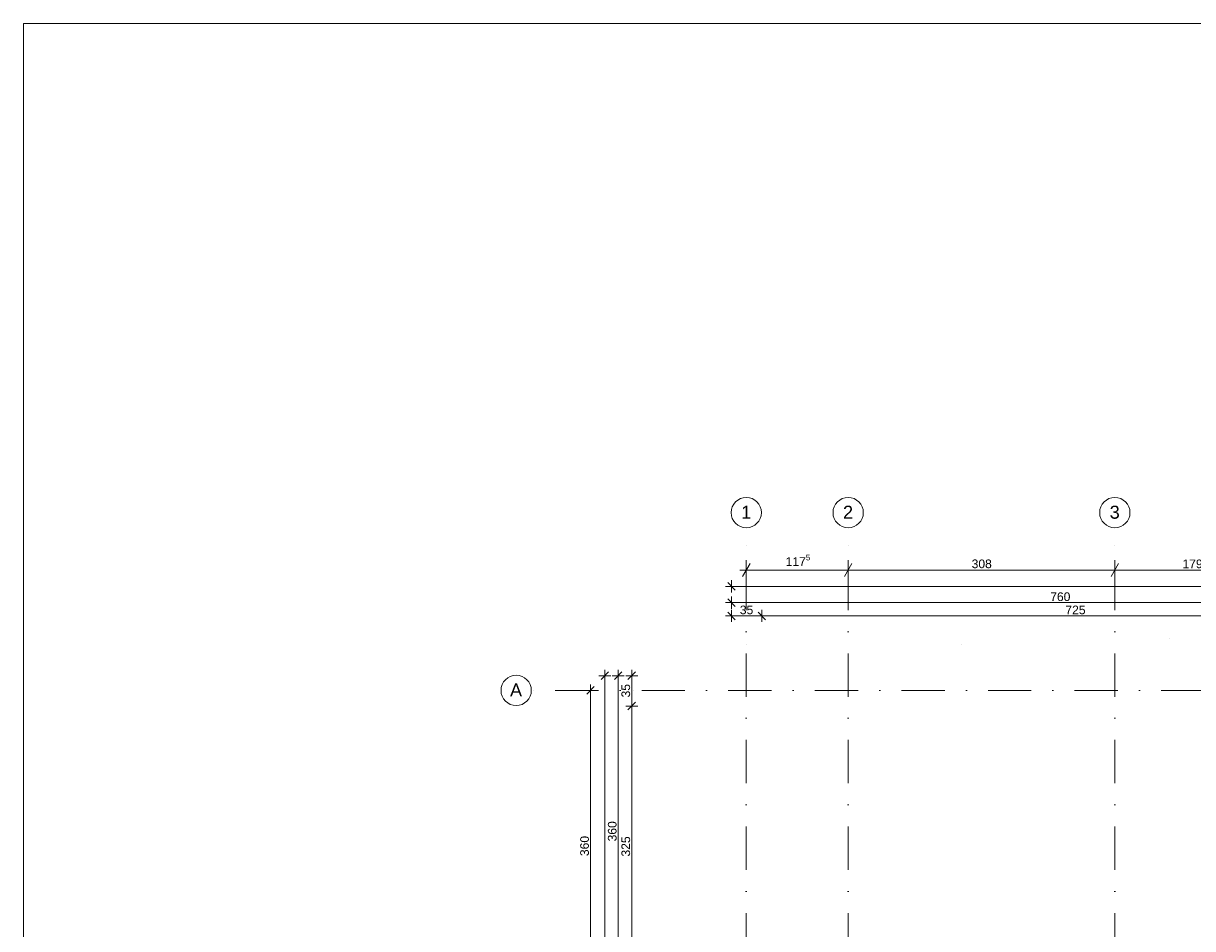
# Model space of a CAD drawing. Header units: millimetres. Extents: x 2015591 to 2056676, y -1574705 to -1544755.
# Tile 8 of 11: x 2015591 to 2029095, y -1555212 to -1544755. Entities that reach past the tile are written whole.
import ezdxf

# ---------------------------------------------------------------- set-up
doc = ezdxf.new("R2010")
doc.units = ezdxf.units.MM
doc.header["$MEASUREMENT"] = 0
doc.linetypes.add('OSIE', pattern=[1000, 500, -250, 0, -250])
for name, color, linetype, lineweight in [('a___wymiary_Nr_pióra__46', 7, 'Continuous', 5), ('Defpoints_Nr_pióra__46', 7, 'Continuous', 5), ('Wymiarowanie_Nr_pióra__1', 7, 'Continuous', 0)]:
    doc.layers.add(name, color=color, linetype=linetype, lineweight=lineweight)
doc.layers.add('Linie PT_Nr_pióra__3', color=7, linetype='Continuous', lineweight=18, true_color=0x008200)
doc.layers.add('OSIE_Nr_pióra__2', color=7, linetype='Continuous', lineweight=15, true_color=0x0322fc)
doc.layers.add('Wymiarowanie', color=7, linetype='Continuous')
doc.styles.add('GENERATED_STYLE_1', font='txt')
doc.dimstyles.new('GENERATED_STYLE__1', dxfattribs={"dimtxt": 100, "dimasz": 114, "dimexe": 0.18, "dimexo": 0, "dimgap": 0.09, "dimtad": 1, "dimtih": 1, "dimtoh": 1, "dimdec": 0, "dimlfac": 0.1, "dimzin": 0, "dimdsep": 46, "dimtxsty": 'GENERATED_STYLE_1', "dimblk": 'ARROWHEAD_2', "dimblk1": 'ARROWHEAD_2', "dimblk2": 'ARROWHEAD_2', "dimcen": 0.09, "dimclrd": 7, "dimclre": 7, "dimclrt": 7, "dimadec": 4, "dimazin": 0, "dimtfac": 1, "dimtdec": 4, "dimtmove": 0, "dimatfit": 3, "dimfxl": 0, "dimtolj": 1, "dimtzin": 0, "dimarcsym": 0})

# ---------------------------------------------------------------- blocks, each defined once
blk = doc.blocks.new('*D13', base_point=(1682720, -1237567))
at = {"layer": 'Wymiarowanie_Nr_pióra__1', "linetype": 'Continuous'}
for p, q in [((2023940, -1551183), (2023940, -1550958)), ((2025117, -1551183), (2025117, -1550958)), ((2023867, -1551070), (2023940, -1551070)), ((2023984, -1550995), (2023897, -1551145)), ((2023940, -1551070), (2025117, -1551070)), ((2025160, -1550995), (2025074, -1551145))]:
    blk.add_line(p, q, dxfattribs=at)
at = {"layer": 'Wymiarowanie_Nr_pióra__1', "insert": (2024395, -1551051), "char_height": 100, "attachment_point": 7, "style": 'GENERATED_STYLE_1'}
blk.add_mtext('\\A1;{\\fArial|b0|i0|c238|p38;117\\fArial|b0|i0|c238|p38;\\A1{\\H.66x;\\S5^  ;}}', dxfattribs=at)
blk = doc.blocks.new('ARROWHEAD_2')
at = {"color": 0, "linetype": 'Continuous', "lineweight": 0}
for p, q in [((0, 0), (-1, 0)), ((-0.38, -0.66), (0.38, 0.66))]:
    blk.add_line(p, q, dxfattribs=at)
blk = doc.blocks.new('*D14', base_point=(1682720, -1237567))
at = {"layer": 'Wymiarowanie_Nr_pióra__1', "linetype": 'Continuous'}
for p, q in [((2025117, -1551183), (2025117, -1550958)), ((2028197, -1551183), (2028197, -1550958)), ((2025160, -1550995), (2025074, -1551145)), ((2025117, -1551070), (2028197, -1551070)), ((2028240, -1550995), (2028154, -1551145))]:
    blk.add_line(p, q, dxfattribs=at)
at = {"layer": 'Wymiarowanie_Nr_pióra__1', "insert": (2026543, -1551050), "char_height": 100, "attachment_point": 7, "style": 'GENERATED_STYLE_1'}
blk.add_mtext('\\A1;{\\fArial|b0|i0|c238|p38;308}', dxfattribs=at)
blk = doc.blocks.new('*D15', base_point=(1682720, -1237567))
at = {"layer": 'Wymiarowanie_Nr_pióra__1', "linetype": 'Continuous'}
for p, q in [((2028197, -1551183), (2028197, -1550958)), ((2029987, -1551183), (2029987, -1550958)), ((2028240, -1550995), (2028154, -1551145)), ((2028197, -1551070), (2029987, -1551070)), ((2030030, -1550995), (2029943, -1551145))]:
    blk.add_line(p, q, dxfattribs=at)
at = {"layer": 'Wymiarowanie_Nr_pióra__1', "insert": (2028978, -1551050), "char_height": 100, "attachment_point": 7, "style": 'GENERATED_STYLE_1'}
blk.add_mtext('\\A1;{\\fArial|b0|i0|c238|p38;179}', dxfattribs=at)

msp = doc.modelspace()

# ---------------------------------------------------------------- linework, layer by layer
at = {"layer": 'a___wymiary_Nr_pióra__46', "linetype": 'Continuous'}
for p, q in [((2023769.9, -1551188.9), (2023769.9, -1551328.3)), ((2023700.2, -1551258.6), (2023839.6, -1551258.6)), ((2023819.9, -1551258.6), (2041433.6, -1551258.6)), ((2023700.2, -1551447.1), (2023839.6, -1551447.1)), ((2023769.9, -1551377.4), (2023769.9, -1551516.8)), ((2023819.9, -1551447.1), (2031319.9, -1551447.1)), ((2023700.2, -1551600.3), (2023839.6, -1551600.3)), ((2023769.9, -1551530.6), (2023769.9, -1551669.9)), ((2024069.9, -1551600.3), (2023819.9, -1551600.3)), ((2024050.2, -1551600.3), (2024189.6, -1551600.3)), ((2024189.6, -1551600.3), (2024050.2, -1551600.3)), ((2024119.9, -1551530.6), (2024119.9, -1551669.9)), ((2024119.9, -1551669.9), (2024119.9, -1551530.6)), ((2031319.9, -1551600.3), (2024169.9, -1551600.3)), ((2022375.9, -1552290.9), (2022236.5, -1552290.9)), ((2022306.2, -1552221.3), (2022306.2, -1552360.6)), ((2022530.5, -1552290.9), (2022391.1, -1552290.9)), ((2022460.8, -1552221.3), (2022460.8, -1552360.6)), ((2022686.9, -1552290.9), (2022547.5, -1552290.9)), ((2022617.2, -1552221.3), (2022617.2, -1552360.6)), ((2022141.2, -1552391.3), (2022141.2, -1552530.6)), ((2022306.2, -1567260.9), (2022306.2, -1552340.9)), ((2022460.8, -1552340.9), (2022460.8, -1555840.9)), ((2022617.2, -1552590.9), (2022617.2, -1552340.9)), ((2022210.9, -1552460.9), (2022071.5, -1552460.9)), ((2022141.2, -1552510.9), (2022141.2, -1556010.9)), ((2022617.2, -1552571.3), (2022617.2, -1552710.6)), ((2022617.2, -1552710.6), (2022617.2, -1552571.3)), ((2022686.9, -1552640.9), (2022547.5, -1552640.9)), ((2022547.5, -1552640.9), (2022686.9, -1552640.9)), ((2022617.2, -1555840.9), (2022617.2, -1552690.9))]:
    msp.add_line(p, q, dxfattribs=at)
at = {"layer": 'a___wymiary_Nr_pióra__46', "linetype": 'Continuous', "flags": 128}
for points in [[(2023726.1, -1551214.8), (2023813.7, -1551302.4)], [(2023726.1, -1551403.3), (2023813.7, -1551490.9)], [(2023726.1, -1551556.5), (2023813.7, -1551644)], [(2024076.1, -1551556.5), (2024163.7, -1551644)], [(2024163.7, -1551644), (2024076.1, -1551556.5)], [(2022350, -1552247.1), (2022262.4, -1552334.7)], [(2022504.6, -1552247.1), (2022417, -1552334.7)], [(2022661, -1552247.1), (2022573.4, -1552334.7)], [(2022185, -1552417.1), (2022097.4, -1552504.7)], [(2022661, -1552597.1), (2022573.4, -1552684.7)], [(2022573.4, -1552684.7), (2022661, -1552597.1)]]:
    msp.add_lwpolyline(points, dxfattribs=at)
at = {"layer": 'Defpoints_Nr_pióra__46', "linetype": 'Continuous'}
for p, q in [((2023769.9, -1551600.3), (2023769.4, -1551600.3)), ((2024119.9, -1551600.3), (2024119.4, -1551600.3)), ((2028827.2, -1551860.9), (2028826.7, -1551860.9)), ((2028827.2, -1551860.9), (2028826.7, -1551860.9)), ((2023940.2, -1551930.1), (2023939.7, -1551930.1)), ((2026427.2, -1551930.1), (2026426.7, -1551930.1)), ((2026427.2, -1551930.1), (2026426.7, -1551930.1)), ((2022306.2, -1552290.9), (2022305.7, -1552290.9)), ((2022617.2, -1552290.9), (2022616.7, -1552290.9)), ((2022641.6, -1552460.9), (2022641.1, -1552460.9)), ((2022617.2, -1552640.9), (2022616.7, -1552640.9))]:
    msp.add_line(p, q, dxfattribs=at)
at = {"layer": 'Linie PT_Nr_pióra__3', "linetype": 'Continuous', "flags": 128}
msp.add_lwpolyline([(2015591, -1544755.4), (2056676.1, -1544755.4), (2056676.1, -1574705.4), (2015591, -1574705.4)], close=True, dxfattribs=at)
at = {"layer": 'OSIE_Nr_pióra__2', "linetype": 'OSIE'}
for p, q in [((2023940.2, -1569534.8), (2023940.2, -1550581.9)), ((2025116.9, -1569534.8), (2025116.9, -1550581.9)), ((2028196.9, -1569534.8), (2028196.9, -1550581.9)), ((2043234, -1552460.9), (2021457.4, -1552460.9))]:
    msp.add_line(p, q, dxfattribs=at)
at = {"layer": 'OSIE_Nr_pióra__2', "linetype": 'Continuous'}
for centre in [(2023940.2, -1550406.9), (2025116.9, -1550406.9), (2028196.9, -1550406.9), (2021282.4, -1552460.9)]:
    msp.add_circle(centre, 175, dxfattribs=at)

# ---------------------------------------------------------------- texts
at = {"layer": 'a___wymiary_Nr_pióra__46', "linetype": 'Continuous', "char_height": 100, "attachment_point": 9, "style": 'GENERATED_STYLE_1'}
for s, insert in [('\\A1;{\\fArial|b0|i0|c238|p38;760}', (2027683.7, -1551429.5)), ('\\A1;{\\fArial|b0|i0|c238|p38;35}', (2024020.8, -1551582.6)), ('\\A1;{\\fArial|b0|i0|c238|p38;725}', (2027858.7, -1551582.6))]:
    msp.add_mtext(s, dxfattribs=dict(at, insert=insert))
at = {"layer": 'a___wymiary_Nr_pióra__46', "linetype": 'Continuous', "char_height": 100, "attachment_point": 7, "rotation": 90, "style": 'GENERATED_STYLE_1'}
for s, insert in [('\\A1;{\\fArial|b0|i0|c238|p38;35}', (2022599.6, -1552541.8)), ('\\A1;{\\fArial|b0|i0|c238|p38;360}', (2022443.2, -1554204.8)), ('\\A1;{\\fArial|b0|i0|c238|p38;360}', (2022123.6, -1554374.8)), ('\\A1;{\\fArial|b0|i0|c238|p38;325}', (2022599.6, -1554379.8))]:
    msp.add_mtext(s, dxfattribs=dict(at, insert=insert))
at = {"layer": 'OSIE_Nr_pióra__2', "linetype": 'Continuous', "char_height": 150, "attachment_point": 6, "style": 'GENERATED_STYLE_1'}
for s, insert in [('\\A1;{\\fArial|b0|i0|c238|p38;1}', (2023997.2, -1550402.1)), ('\\A1;{\\fArial|b0|i0|c238|p38;2}', (2025173.8, -1550402)), ('\\A1;{\\fArial|b0|i0|c238|p38;3}', (2028253.8, -1550403.3)), ('\\A1;{\\fArial|b0|i0|c238|p38;A}', (2021350.9, -1552455.8))]:
    msp.add_mtext(s, dxfattribs=dict(at, insert=insert))

# ---------------------------------------------------------------- dimensions: what is measured, and where the dimension line sits
at = {"layer": 'Wymiarowanie', "linetype": 'Continuous'}
for base, p1, p2, picture, middle in [((2025116.9, -1551070.1), (2023940.2, -1550581.9), (2025116.9, -1550581.9), '*D13', (2024603.6, -1551000.1)), ((2028196.9, -1551070.1), (2025116.9, -1550581.9), (2028196.9, -1550581.9), '*D14', (2026656.9, -1551000.1)), ((2029986.7, -1551070.1), (2028196.9, -1550581.9), (2029986.7, -1550581.9), '*D15', (2029091.8, -1551000.1))]:
    dim = msp.add_linear_dim(base=base, p1=p1, p2=p2, dimstyle='GENERATED_STYLE__1', dxfattribs=at)
    dim.commit()
    dim.dimension.update_dxf_attribs({"geometry": picture, "text_midpoint": middle, "dimtype": 160})

doc.saveas('drawing.dxf')
